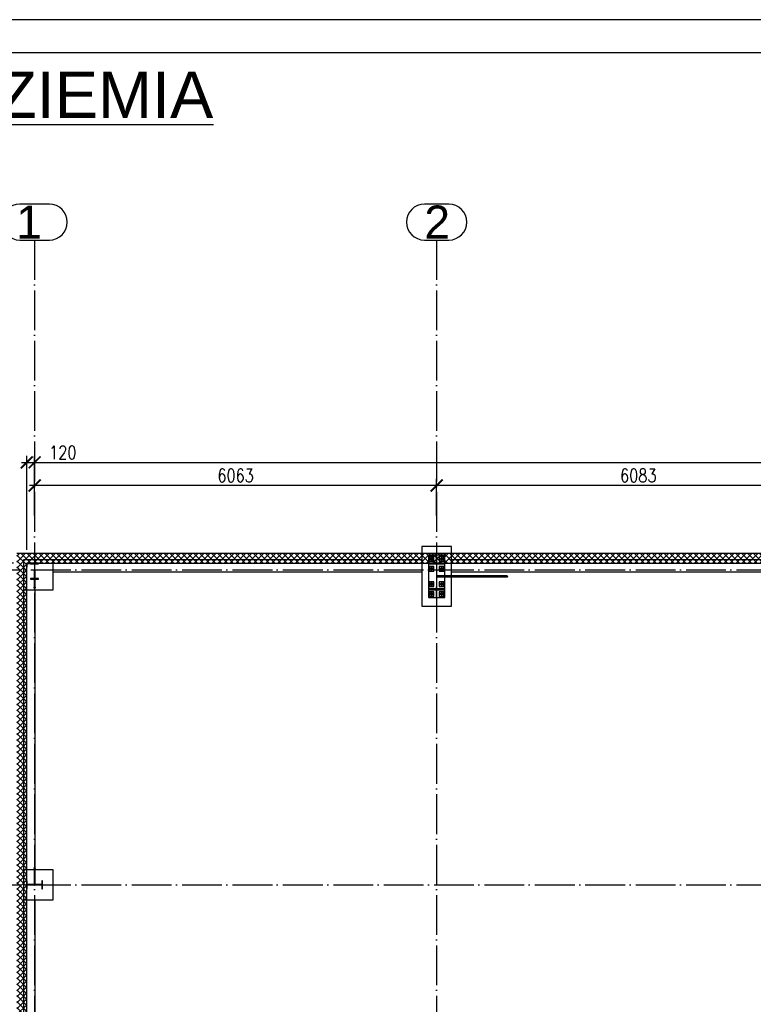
# Paper-space layout '_' of a CAD drawing. Header units: millimetres. Extents: x -84 to 607, y -65 to 286.
# Tile 4 of 10: x 43 to 153, y 138 to 286. Entities that reach past the tile are written whole.
import ezdxf

# ---------------------------------------------------------------- set-up
doc = ezdxf.new("R2010")
doc.units = ezdxf.units.MM
doc.linetypes.add('ACAD_ISO04W100', pattern=[30, 24, -3, 0, -3])
doc.layers.get('0').update_dxf_attribs({"linetype": 'CONTINUOUS'})
doc.layers.get('DEFPOINTS').update_dxf_attribs({"linetype": 'CONTINUOUS'})
doc.layers.add('0-AS', color=7, linetype='CONTINUOUS')
doc.layers.add('FRAME', color=5, linetype='CONTINUOUS')
doc.styles.add('Arial', font='arial.ttf')
doc.styles.add('ArialUnderlined', font='arial.ttf', dxfattribs={"height": 7})
doc.styles.add('DIM', font='romans.shx', dxfattribs={"width": 0.8})
doc.dimstyles.new('DIM_100', dxfattribs={"dimtxt": 2, "dimasz": 1.8, "dimexe": 1, "dimexo": 2, "dimgap": 0.5, "dimtad": 1, "dimdec": 0, "dimlfac": 100, "dimzin": 12, "dimdsep": 46, "dimtxsty": 'DIM', "dimblk1": 'ARCHTICK', "dimblk2": 'ARCHTICK', "dimsah": 1, "dimcen": 1, "dimdle": 0.8, "dimclrd": 4, "dimclre": 4, "dimclrt": 3, "dimadec": 1, "dimazin": 0, "dimtfac": 1, "dimtdec": 0, "dimtmove": 0, "dimatfit": 3, "dimldrblk": 'ARCHTICK', "dimfxl": 0, "dimtolj": 1, "dimtzin": 0, "dimarcsym": 0})
pattern_1 = [(45, (733.6242, 0), (-0.4490128, 0.4490128), []), (135, (733.6242, 0), (-0.4490128, -0.4490128), [])]

# ---------------------------------------------------------------- blocks, each defined once
blk = doc.blocks.new('*U82')
at = {"layer": 'FRAME'}
for p, q in [((-519.36, 290.51), (-1169.36, 290.51)), ((-524.36, 285.51), (-1144.36, 285.51))]:
    blk.add_line(p, q, dxfattribs=at)
blk = doc.blocks.new('_ArchTick')
at = {"color": 0, "linetype": 'ByBlock', "const_width": 0.15}
blk.add_lwpolyline([(-0.5, -0.5), (0.5, 0.5)], dxfattribs=at)
blk = doc.blocks.new('*D119')
at = {"color": 4, "lineweight": -2}
for p, q in [((25.67, 205.31), (25.67, 203.51)), ((41.56, 204.51), (24.67, 204.51)), ((34.06, 203.51), (24.67, 203.51)), ((25.67, 203.51), (25.67, 196.82))]:
    blk.add_line(p, q, dxfattribs=at)
at = {"layer": 'DEFPOINTS', "color": 0}
for p in [(25.67, 203.51), (36.06, 203.51), (43.56, 204.51)]:
    blk.add_point(p, dxfattribs=at)
at = {"color": 4, "lineweight": -2, "xscale": 1.8, "yscale": 1.8, "zscale": 1.8}
for p, rotation in [((25.67, 204.51), 90), ((25.67, 203.51), 270)]:
    blk.add_blockref('_ArchTick', p, dxfattribs=dict(at, rotation=rotation))
at = {"color": 3, "insert": (24.17, 199.26), "char_height": 2, "attachment_point": 5, "rotation": 90, "style": 'DIM'}
blk.add_mtext('\\A1;100', dxfattribs=at)
blk = doc.blocks.new('*D122')
at = {"color": 4, "lineweight": -2}
for p, q in [((21.96, 205.31), (21.96, 56.71)), ((41.56, 204.51), (20.96, 204.51)), ((41.56, 57.51), (20.96, 57.51))]:
    blk.add_line(p, q, dxfattribs=at)
at = {"layer": 'DEFPOINTS', "color": 0}
for p in [(43.56, 204.51), (21.96, 57.51), (43.56, 57.51, 5)]:
    blk.add_point(p, dxfattribs=at)
at = {"color": 4, "lineweight": -2, "xscale": 1.8, "yscale": 1.8, "zscale": 1.8}
for p, rotation in [((21.96, 204.51), 90), ((21.96, 57.51), 270)]:
    blk.add_blockref('_ArchTick', p, dxfattribs=dict(at, rotation=rotation))
at = {"color": 3, "insert": (20.46, 131.01), "char_height": 2, "attachment_point": 5, "rotation": 90, "style": 'DIM'}
blk.add_mtext('\\A1;14700', dxfattribs=at)
blk = doc.blocks.new('*D140')
at = {"color": 4, "lineweight": -2}
for p, q in [((105.39, 211.7), (105.39, 217.23)), ((166.22, 211.7), (166.22, 217.23)), ((167.02, 216.23), (104.59, 216.23))]:
    blk.add_line(p, q, dxfattribs=at)
at = {"layer": 'DEFPOINTS', "color": 0}
for p in [(105.39, 216.23), (105.39, 209.7), (166.22, 209.7)]:
    blk.add_point(p, dxfattribs=at)
at = {"color": 4, "lineweight": -2, "xscale": 1.8, "yscale": 1.8, "zscale": 1.8, "rotation": 180}
blk.add_blockref('_ArchTick', (105.39, 216.23), dxfattribs=at)
at = {"color": 4, "lineweight": -2, "xscale": 1.8, "yscale": 1.8, "zscale": 1.8}
blk.add_blockref('_ArchTick', (166.22, 216.23), dxfattribs=at)
at = {"color": 3, "insert": (135.8, 217.73), "char_height": 2, "attachment_point": 5, "style": 'DIM'}
blk.add_mtext('\\A1;6083', dxfattribs=at)
blk = doc.blocks.new('*D141')
at = {"color": 4, "lineweight": -2}
for p, q in [((44.76, 211.7), (44.76, 217.23)), ((105.39, 211.7), (105.39, 217.23)), ((106.19, 216.23), (43.96, 216.23))]:
    blk.add_line(p, q, dxfattribs=at)
at = {"layer": 'DEFPOINTS', "color": 0}
for p in [(44.76, 216.23), (44.76, 209.7), (105.39, 209.7)]:
    blk.add_point(p, dxfattribs=at)
at = {"color": 4, "lineweight": -2, "xscale": 1.8, "yscale": 1.8, "zscale": 1.8, "rotation": 180}
blk.add_blockref('_ArchTick', (44.76, 216.23), dxfattribs=at)
at = {"color": 4, "lineweight": -2, "xscale": 1.8, "yscale": 1.8, "zscale": 1.8}
blk.add_blockref('_ArchTick', (105.39, 216.23), dxfattribs=at)
at = {"color": 3, "insert": (75.07, 217.73), "char_height": 2, "attachment_point": 5, "style": 'DIM'}
blk.add_mtext('\\A1;6063', dxfattribs=at)
blk = doc.blocks.new('*D142')
at = {"color": 4, "lineweight": -2}
for p, q in [((43.56, 206.51), (43.56, 220.71)), ((44.76, 211.7), (44.76, 220.71)), ((42.76, 219.71), (44.76, 219.71)), ((44.76, 219.71), (51.44, 219.71))]:
    blk.add_line(p, q, dxfattribs=at)
at = {"layer": 'DEFPOINTS', "color": 0}
for p in [(44.76, 219.71), (44.76, 209.7), (43.56, 204.51)]:
    blk.add_point(p, dxfattribs=at)
at = {"color": 4, "lineweight": -2, "xscale": 1.8, "yscale": 1.8, "zscale": 1.8, "rotation": 180}
blk.add_blockref('_ArchTick', (43.56, 219.71), dxfattribs=at)
at = {"color": 4, "lineweight": -2, "xscale": 1.8, "yscale": 1.8, "zscale": 1.8}
blk.add_blockref('_ArchTick', (44.76, 219.71), dxfattribs=at)
at = {"color": 3, "insert": (49, 221.21), "char_height": 2, "attachment_point": 5, "style": 'DIM'}
blk.add_mtext('\\A1;120', dxfattribs=at)
blk = doc.blocks.new('*D143')
at = {"color": 4, "lineweight": -2}
for p, q in [((44.76, 211.7), (44.76, 220.71)), ((409.34, 209.84), (409.34, 220.71)), ((43.96, 219.71), (410.14, 219.71))]:
    blk.add_line(p, q, dxfattribs=at)
at = {"layer": 'DEFPOINTS', "color": 0}
for p in [(409.34, 219.71), (44.76, 209.7), (409.34, 207.84)]:
    blk.add_point(p, dxfattribs=at)
at = {"color": 4, "lineweight": -2, "xscale": 1.8, "yscale": 1.8, "zscale": 1.8, "rotation": 180}
blk.add_blockref('_ArchTick', (44.76, 219.71), dxfattribs=at)
at = {"color": 4, "lineweight": -2, "xscale": 1.8, "yscale": 1.8, "zscale": 1.8}
blk.add_blockref('_ArchTick', (409.34, 219.71), dxfattribs=at)
at = {"color": 3, "insert": (227.05, 221.21), "char_height": 2, "attachment_point": 5, "style": 'DIM'}
blk.add_mtext('\\A1;36458', dxfattribs=at)

psp = doc.layouts.new('_')

# ---------------------------------------------------------------- hatches: boundary and pattern name
h = psp.add_hatch()
h.set_pattern_fill('ANSI37', color=4, scale=0.2)
h.set_pattern_definition(pattern_1)
h.paths.add_polyline_path([(201.917, 204.505), (201.917, 206.005), (42.057, 206.005), (43.557, 204.505)])
h.paths.add_polyline_path([(395.372, 206.005), (395.372, 204.505), (410.537, 204.505), (412.037, 206.005)])
h.paths.add_polyline_path([(241.212, 204.505), (241.212, 206.005), (212.017, 206.005), (212.017, 204.505)])
h.paths.add_polyline_path([(273.712, 206.005), (273.712, 204.505), (362.872, 204.505), (362.872, 206.005)])
h = psp.add_hatch()
h.set_pattern_fill('ANSI37', color=4, scale=0.2)
h.set_pattern_definition(pattern_1)
h.paths.add_polyline_path([(43.557, 204.505), (42.057, 206.005), (42.057, 56.005), (43.557, 57.505)])

# ---------------------------------------------------------------- linework, layer by layer
at = {"color": 4}
for p, q in [((42.057, 206.005, 5), (412.037, 206.005)), ((43.557, 204.505, 5), (410.537, 204.505)), ((43.557, 57.505, 5), (43.557, 204.505))]:
    psp.add_line(p, q, dxfattribs=at)
at = {"layer": '0-AS', "color": 2}
psp.add_line((-14.989, 270.657), (71.723, 270.657), dxfattribs=at)
at = {"layer": '0-AS', "color": 2, "linetype": 'Continuous', "ltscale": 0.25}
for p, q in [((46.98, 258.643), (42.533, 258.643)), ((107.242, 258.643), (103.531, 258.643)), ((42.533, 253.243), (46.98, 253.243)), ((103.531, 253.243), (107.242, 253.243))]:
    psp.add_line(p, q, dxfattribs=at)
at = {"layer": '0-AS', "color": 1, "linetype": 'ACAD_ISO04W100', "ltscale": 0.25}
for p, q in [((44.757, 253.243), (44.757, 5.332)), ((105.387, 253.243), (105.387, 5.332)), ((-1.392, 203.505), (467.821, 203.505)), ((-1.392, 156.005), (467.821, 156.005))]:
    psp.add_line(p, q, dxfattribs=at)
at = {"layer": '0-AS', "color": 3, "linetype": 'Continuous', "ltscale": 0.25}
for p, q in [((107.637, 207.005), (103.137, 207.005)), ((103.137, 207.005), (103.137, 205.005)), ((107.637, 205.005), (107.637, 207.005)), ((47.557, 205.005), (43.057, 205.005)), ((43.057, 205.005), (43.057, 200.505)), ((103.137, 205.005), (47.557, 205.005)), ((47.557, 203.205), (47.557, 205.005)), ((103.137, 205.005), (103.137, 203.205)), ((163.967, 205.005), (107.637, 205.005)), ((107.637, 203.205), (107.637, 205.005)), ((47.557, 203.205), (103.137, 203.205)), ((47.557, 200.505), (47.557, 203.205)), ((103.137, 203.205), (103.137, 198.005)), ((107.637, 203.205), (163.967, 203.205)), ((107.637, 202.585), (107.637, 203.205)), ((107.637, 198.005), (107.637, 202.425)), ((43.057, 200.505), (44.857, 200.505)), ((43.057, 200.505), (43.057, 158.255)), ((44.857, 158.255), (44.857, 200.505)), ((44.857, 200.505), (47.557, 200.505)), ((103.137, 198.005), (107.637, 198.005)), ((44.677, 158.255), (43.057, 158.255)), ((43.057, 158.255), (43.057, 153.755)), ((44.857, 158.255), (44.837, 158.255)), ((47.557, 158.255), (44.857, 158.255)), ((47.557, 153.755), (47.557, 158.255)), ((43.057, 153.755), (44.857, 153.755)), ((43.057, 153.755), (43.057, 108.255)), ((44.857, 108.255), (44.857, 153.755)), ((44.857, 153.755), (47.557, 153.755))]:
    psp.add_line(p, q, dxfattribs=at)
at = {"layer": '0-AS', "color": 30, "linetype": 'Continuous', "ltscale": 0.25}
for p, q in [((105.337, 205.705), (104.137, 205.705)), ((104.137, 205.705), (104.137, 204.505)), ((104.987, 205.505), (104.287, 205.505)), ((104.287, 205.505), (104.287, 204.805)), ((104.987, 204.805), (104.987, 205.505)), ((105.437, 205.705), (105.337, 205.705)), ((105.337, 205.705), (105.337, 204.905)), ((106.637, 205.705), (105.437, 205.705)), ((105.437, 204.905), (105.437, 205.705)), ((106.487, 205.505), (105.787, 205.505)), ((105.787, 205.505), (105.787, 204.805)), ((106.487, 204.805), (106.487, 205.505)), ((106.637, 204.505), (106.637, 205.705)), ((106.637, 204.505), (104.137, 204.505)), ((104.137, 204.505), (104.137, 204.385)), ((104.137, 204.385), (106.637, 204.385)), ((104.137, 204.385), (104.137, 200.625)), ((104.287, 204.805), (104.987, 204.805)), ((104.987, 204.005), (104.287, 204.005)), ((104.287, 204.005), (104.287, 203.305)), ((104.987, 203.305), (104.987, 204.005)), ((105.437, 204.905), (105.337, 204.905)), ((105.337, 204.905), (105.337, 204.505)), ((105.347, 204.385), (105.427, 204.385)), ((105.347, 204.385), (105.347, 200.625)), ((105.427, 200.625), (105.427, 204.385)), ((105.437, 204.505), (105.437, 204.905)), ((105.787, 204.805), (106.487, 204.805)), ((106.487, 204.005), (105.787, 204.005)), ((105.787, 204.005), (105.787, 203.305)), ((106.487, 203.305), (106.487, 204.005)), ((106.637, 204.385), (106.637, 204.505)), ((106.637, 202.585), (106.637, 204.385)), ((104.287, 203.305), (104.987, 203.305)), ((105.787, 203.305), (106.487, 203.305)), ((106.637, 200.625), (106.637, 202.425)), ((106.637, 200.625), (104.137, 200.625)), ((104.137, 200.625), (104.137, 200.505)), ((104.137, 200.505), (106.637, 200.505)), ((104.137, 200.505), (104.137, 199.305)), ((104.987, 201.705), (104.287, 201.705)), ((104.287, 201.705), (104.287, 201.005)), ((104.287, 201.005), (104.987, 201.005)), ((104.987, 201.005), (104.987, 201.705)), ((105.337, 200.505), (105.337, 200.105)), ((105.427, 200.625), (105.347, 200.625)), ((105.437, 200.105), (105.437, 200.505)), ((106.487, 201.705), (105.787, 201.705)), ((105.787, 201.705), (105.787, 201.005)), ((105.787, 201.005), (106.487, 201.005)), ((106.487, 201.005), (106.487, 201.705)), ((106.637, 200.505), (106.637, 200.625)), ((106.637, 199.305), (106.637, 200.505)), ((104.137, 199.305), (105.337, 199.305)), ((104.987, 200.205), (104.287, 200.205)), ((104.287, 200.205), (104.287, 199.505)), ((104.287, 199.505), (104.987, 199.505)), ((104.987, 199.505), (104.987, 200.205)), ((105.337, 200.105), (105.437, 200.105)), ((105.337, 200.105), (105.337, 199.305)), ((105.337, 199.305), (105.437, 199.305)), ((105.437, 199.305), (105.437, 200.105)), ((105.437, 199.305), (106.637, 199.305)), ((106.487, 200.205), (105.787, 200.205)), ((105.787, 200.205), (105.787, 199.505)), ((105.787, 199.505), (106.487, 199.505)), ((106.487, 199.505), (106.487, 200.205))]:
    psp.add_line(p, q, dxfattribs=at)
at = {"layer": '0-AS', "color": 7, "linetype": 'Continuous', "ltscale": 0.25}
for p, q in [((104.476, 205.248), (104.452, 205.155)), ((104.452, 205.155), (104.476, 205.063)), ((104.554, 205.298), (104.472, 205.155)), ((104.472, 205.155), (104.554, 205.013)), ((104.544, 205.316), (104.476, 205.248)), ((104.476, 205.063), (104.544, 204.995)), ((104.537, 205.155), (104.55, 205.205)), ((104.55, 205.105), (104.537, 205.155)), ((104.637, 205.34), (104.544, 205.316)), ((104.544, 204.995), (104.637, 204.97)), ((104.55, 205.205), (104.587, 205.242)), ((104.587, 205.069), (104.55, 205.105)), ((104.719, 205.298), (104.554, 205.298)), ((104.554, 205.013), (104.719, 205.013)), ((104.587, 205.242), (104.637, 205.255)), ((104.637, 205.055), (104.587, 205.069)), ((104.729, 205.316), (104.637, 205.34)), ((104.637, 205.255), (104.687, 205.242)), ((104.687, 205.069), (104.637, 205.055)), ((104.637, 204.97), (104.729, 204.995)), ((104.687, 205.242), (104.723, 205.205)), ((104.723, 205.105), (104.687, 205.069)), ((104.801, 205.155), (104.719, 205.298)), ((104.719, 205.013), (104.801, 205.155)), ((104.723, 205.205), (104.737, 205.155)), ((104.737, 205.155), (104.723, 205.105)), ((104.797, 205.248), (104.729, 205.316)), ((104.729, 204.995), (104.797, 205.063)), ((104.822, 205.155), (104.797, 205.248)), ((104.797, 205.063), (104.822, 205.155)), ((105.976, 205.248), (105.952, 205.155)), ((105.952, 205.155), (105.976, 205.063)), ((106.054, 205.298), (105.972, 205.155)), ((105.972, 205.155), (106.054, 205.013)), ((106.044, 205.316), (105.976, 205.248)), ((105.976, 205.063), (106.044, 204.995)), ((106.037, 205.155), (106.05, 205.205)), ((106.05, 205.105), (106.037, 205.155)), ((106.137, 205.34), (106.044, 205.316)), ((106.044, 204.995), (106.137, 204.97)), ((106.05, 205.205), (106.087, 205.242)), ((106.087, 205.069), (106.05, 205.105)), ((106.219, 205.298), (106.054, 205.298)), ((106.054, 205.013), (106.219, 205.013)), ((106.087, 205.242), (106.137, 205.255)), ((106.137, 205.055), (106.087, 205.069)), ((106.229, 205.316), (106.137, 205.34)), ((106.137, 205.255), (106.187, 205.242)), ((106.187, 205.069), (106.137, 205.055)), ((106.137, 204.97), (106.229, 204.995)), ((106.187, 205.242), (106.223, 205.205)), ((106.223, 205.105), (106.187, 205.069)), ((106.301, 205.155), (106.219, 205.298)), ((106.219, 205.013), (106.301, 205.155)), ((106.223, 205.205), (106.237, 205.155)), ((106.237, 205.155), (106.223, 205.105)), ((106.297, 205.248), (106.229, 205.316)), ((106.229, 204.995), (106.297, 205.063)), ((106.322, 205.155), (106.297, 205.248)), ((106.297, 205.063), (106.322, 205.155)), ((104.476, 203.748), (104.452, 203.655)), ((104.452, 203.655), (104.476, 203.563)), ((104.554, 203.798), (104.472, 203.655)), ((104.472, 203.655), (104.554, 203.513)), ((104.544, 203.816), (104.476, 203.748)), ((104.476, 203.563), (104.544, 203.495)), ((104.537, 203.655), (104.55, 203.705)), ((104.55, 203.605), (104.537, 203.655)), ((104.637, 203.84), (104.544, 203.816)), ((104.544, 203.495), (104.637, 203.47)), ((104.55, 203.705), (104.587, 203.742)), ((104.587, 203.569), (104.55, 203.605)), ((104.719, 203.798), (104.554, 203.798)), ((104.554, 203.513), (104.719, 203.513)), ((104.587, 203.742), (104.637, 203.755)), ((104.637, 203.555), (104.587, 203.569)), ((104.729, 203.816), (104.637, 203.84)), ((104.637, 203.755), (104.687, 203.742)), ((104.687, 203.569), (104.637, 203.555)), ((104.637, 203.47), (104.729, 203.495)), ((104.687, 203.742), (104.723, 203.705)), ((104.723, 203.605), (104.687, 203.569)), ((104.801, 203.655), (104.719, 203.798)), ((104.719, 203.513), (104.801, 203.655)), ((104.723, 203.705), (104.737, 203.655)), ((104.737, 203.655), (104.723, 203.605)), ((104.797, 203.748), (104.729, 203.816)), ((104.729, 203.495), (104.797, 203.563)), ((104.822, 203.655), (104.797, 203.748)), ((104.797, 203.563), (104.822, 203.655)), ((105.976, 203.748), (105.952, 203.655)), ((105.952, 203.655), (105.976, 203.563)), ((106.054, 203.798), (105.972, 203.655)), ((105.972, 203.655), (106.054, 203.513)), ((106.044, 203.816), (105.976, 203.748)), ((105.976, 203.563), (106.044, 203.495)), ((106.037, 203.655), (106.05, 203.705)), ((106.05, 203.605), (106.037, 203.655)), ((106.137, 203.84), (106.044, 203.816)), ((106.044, 203.495), (106.137, 203.47)), ((106.05, 203.705), (106.087, 203.742)), ((106.087, 203.569), (106.05, 203.605)), ((106.219, 203.798), (106.054, 203.798)), ((106.054, 203.513), (106.219, 203.513)), ((106.087, 203.742), (106.137, 203.755)), ((106.137, 203.555), (106.087, 203.569)), ((106.229, 203.816), (106.137, 203.84)), ((106.137, 203.755), (106.187, 203.742)), ((106.187, 203.569), (106.137, 203.555)), ((106.137, 203.47), (106.229, 203.495)), ((106.187, 203.742), (106.223, 203.705)), ((106.223, 203.605), (106.187, 203.569)), ((106.301, 203.655), (106.219, 203.798)), ((106.219, 203.513), (106.301, 203.655)), ((106.223, 203.705), (106.237, 203.655)), ((106.237, 203.655), (106.223, 203.605)), ((106.297, 203.748), (106.229, 203.816)), ((106.229, 203.495), (106.297, 203.563)), ((106.322, 203.655), (106.297, 203.748)), ((106.297, 203.563), (106.322, 203.655)), ((104.476, 201.448), (104.452, 201.355)), ((104.452, 201.355), (104.476, 201.263)), ((104.554, 201.498), (104.472, 201.355)), ((104.472, 201.355), (104.554, 201.213)), ((104.544, 201.516), (104.476, 201.448)), ((104.476, 201.263), (104.544, 201.195)), ((104.537, 201.355), (104.55, 201.405)), ((104.55, 201.305), (104.537, 201.355)), ((104.637, 201.54), (104.544, 201.516)), ((104.544, 201.195), (104.637, 201.17)), ((104.55, 201.405), (104.587, 201.442)), ((104.587, 201.269), (104.55, 201.305)), ((104.719, 201.498), (104.554, 201.498)), ((104.554, 201.213), (104.719, 201.213)), ((104.587, 201.442), (104.637, 201.455)), ((104.637, 201.255), (104.587, 201.269)), ((104.729, 201.516), (104.637, 201.54)), ((104.637, 201.455), (104.687, 201.442)), ((104.687, 201.269), (104.637, 201.255)), ((104.637, 201.17), (104.729, 201.195)), ((104.687, 201.442), (104.723, 201.405)), ((104.723, 201.305), (104.687, 201.269)), ((104.801, 201.355), (104.719, 201.498)), ((104.719, 201.213), (104.801, 201.355)), ((104.723, 201.405), (104.737, 201.355)), ((104.737, 201.355), (104.723, 201.305)), ((104.797, 201.448), (104.729, 201.516)), ((104.729, 201.195), (104.797, 201.263)), ((104.822, 201.355), (104.797, 201.448)), ((104.797, 201.263), (104.822, 201.355)), ((105.976, 201.448), (105.952, 201.355)), ((105.952, 201.355), (105.976, 201.263)), ((106.054, 201.498), (105.972, 201.355)), ((105.972, 201.355), (106.054, 201.213)), ((106.044, 201.516), (105.976, 201.448)), ((105.976, 201.263), (106.044, 201.195)), ((106.037, 201.355), (106.05, 201.405)), ((106.05, 201.305), (106.037, 201.355)), ((106.137, 201.54), (106.044, 201.516)), ((106.044, 201.195), (106.137, 201.17)), ((106.05, 201.405), (106.087, 201.442)), ((106.087, 201.269), (106.05, 201.305)), ((106.219, 201.498), (106.054, 201.498)), ((106.054, 201.213), (106.219, 201.213)), ((106.087, 201.442), (106.137, 201.455)), ((106.137, 201.255), (106.087, 201.269)), ((106.229, 201.516), (106.137, 201.54)), ((106.137, 201.455), (106.187, 201.442)), ((106.187, 201.269), (106.137, 201.255)), ((106.137, 201.17), (106.229, 201.195)), ((106.187, 201.442), (106.223, 201.405)), ((106.223, 201.305), (106.187, 201.269)), ((106.301, 201.355), (106.219, 201.498)), ((106.219, 201.213), (106.301, 201.355)), ((106.223, 201.405), (106.237, 201.355)), ((106.237, 201.355), (106.223, 201.305)), ((106.297, 201.448), (106.229, 201.516)), ((106.229, 201.195), (106.297, 201.263)), ((106.322, 201.355), (106.297, 201.448)), ((106.297, 201.263), (106.322, 201.355)), ((104.476, 199.948), (104.452, 199.855)), ((104.452, 199.855), (104.476, 199.763)), ((104.554, 199.998), (104.472, 199.855)), ((104.472, 199.855), (104.554, 199.713)), ((104.544, 200.016), (104.476, 199.948)), ((104.476, 199.763), (104.544, 199.695)), ((104.537, 199.855), (104.55, 199.905)), ((104.55, 199.805), (104.537, 199.855)), ((104.637, 200.04), (104.544, 200.016)), ((104.544, 199.695), (104.637, 199.67)), ((104.55, 199.905), (104.587, 199.942)), ((104.587, 199.769), (104.55, 199.805)), ((104.719, 199.998), (104.554, 199.998)), ((104.554, 199.713), (104.719, 199.713)), ((104.587, 199.942), (104.637, 199.955)), ((104.637, 199.755), (104.587, 199.769)), ((104.729, 200.016), (104.637, 200.04)), ((104.637, 199.955), (104.687, 199.942)), ((104.687, 199.769), (104.637, 199.755)), ((104.637, 199.67), (104.729, 199.695)), ((104.687, 199.942), (104.723, 199.905)), ((104.723, 199.805), (104.687, 199.769)), ((104.801, 199.855), (104.719, 199.998)), ((104.719, 199.713), (104.801, 199.855)), ((104.723, 199.905), (104.737, 199.855)), ((104.737, 199.855), (104.723, 199.805)), ((104.797, 199.948), (104.729, 200.016)), ((104.729, 199.695), (104.797, 199.763)), ((104.822, 199.855), (104.797, 199.948)), ((104.797, 199.763), (104.822, 199.855)), ((105.976, 199.948), (105.952, 199.855)), ((105.952, 199.855), (105.976, 199.763)), ((106.054, 199.998), (105.972, 199.855)), ((105.972, 199.855), (106.054, 199.713)), ((106.044, 200.016), (105.976, 199.948)), ((105.976, 199.763), (106.044, 199.695)), ((106.037, 199.855), (106.05, 199.905)), ((106.05, 199.805), (106.037, 199.855)), ((106.137, 200.04), (106.044, 200.016)), ((106.044, 199.695), (106.137, 199.67)), ((106.05, 199.905), (106.087, 199.942)), ((106.087, 199.769), (106.05, 199.805)), ((106.219, 199.998), (106.054, 199.998)), ((106.054, 199.713), (106.219, 199.713)), ((106.087, 199.942), (106.137, 199.955)), ((106.137, 199.755), (106.087, 199.769)), ((106.229, 200.016), (106.137, 200.04)), ((106.137, 199.955), (106.187, 199.942)), ((106.187, 199.769), (106.137, 199.755)), ((106.137, 199.67), (106.229, 199.695)), ((106.187, 199.942), (106.223, 199.905)), ((106.223, 199.805), (106.187, 199.769)), ((106.301, 199.855), (106.219, 199.998)), ((106.219, 199.713), (106.301, 199.855)), ((106.223, 199.905), (106.237, 199.855)), ((106.237, 199.855), (106.223, 199.805)), ((106.297, 199.948), (106.229, 200.016)), ((106.229, 199.695), (106.297, 199.763)), ((106.322, 199.855), (106.297, 199.948)), ((106.297, 199.763), (106.322, 199.855))]:
    psp.add_line(p, q, dxfattribs=at)
at = {"layer": '0-AS', "color": 145, "linetype": 'Continuous', "ltscale": 0.25}
for p, q in [((44.157, 204.505), (43.557, 204.505)), ((43.557, 204.505), (43.557, 203.905)), ((43.557, 203.905), (43.617, 203.905)), ((43.617, 204.445), (44.157, 204.445)), ((43.617, 203.905), (43.617, 204.445)), ((45.357, 204.505), (44.157, 204.505)), ((44.157, 204.505), (44.157, 204.407)), ((44.157, 204.505), (44.157, 204.445)), ((44.157, 204.407), (44.726, 204.407)), ((44.726, 204.407), (44.726, 202.203)), ((44.788, 204.407), (45.357, 204.407)), ((44.788, 202.203), (44.788, 204.407)), ((45.357, 204.407), (45.357, 204.505)), ((44.726, 202.203), (44.157, 202.203)), ((44.157, 202.203), (44.157, 202.105)), ((44.157, 202.105), (45.357, 202.105)), ((44.677, 203.305), (44.677, 202.203)), ((44.677, 202.105), (44.677, 200.783)), ((45.357, 202.203), (44.788, 202.203)), ((44.837, 202.203), (44.837, 203.305)), ((44.837, 200.783), (44.837, 202.105)), ((45.357, 202.105), (45.357, 202.203)), ((115.996, 202.585), (105.427, 202.585)), ((105.427, 202.425), (115.996, 202.425)), ((115.858, 202.505), (115.898, 202.562)), ((115.898, 202.449), (115.858, 202.505)), ((115.898, 202.562), (115.996, 202.585)), ((115.996, 202.425), (115.898, 202.449)), ((116.094, 202.562), (115.996, 202.585)), ((115.996, 202.425), (116.094, 202.449)), ((116.135, 202.505), (116.094, 202.562)), ((116.094, 202.449), (116.135, 202.505)), ((44.677, 200.783), (44.7, 200.874)), ((44.677, 200.783), (44.7, 200.692)), ((44.7, 200.874), (44.757, 200.912)), ((44.7, 200.692), (44.757, 200.654)), ((44.757, 200.912), (44.813, 200.874)), ((44.757, 200.654), (44.813, 200.692)), ((44.813, 200.874), (44.837, 200.783)), ((44.813, 200.692), (44.837, 200.783)), ((44.7, 158.619), (44.677, 158.528)), ((44.7, 158.437), (44.677, 158.528)), ((44.677, 158.528), (44.677, 156.036)), ((44.757, 158.657), (44.7, 158.619)), ((44.757, 158.399), (44.7, 158.437)), ((44.813, 158.619), (44.757, 158.657)), ((44.813, 158.437), (44.757, 158.399)), ((44.837, 158.528), (44.813, 158.619)), ((44.837, 158.528), (44.813, 158.437)), ((44.837, 156.036), (44.837, 158.528)), ((43.655, 156.605), (43.557, 156.605)), ((43.557, 156.605), (43.557, 155.405)), ((43.655, 156.036), (43.655, 156.605)), ((45.859, 156.036), (43.655, 156.036)), ((43.655, 155.974), (45.859, 155.974)), ((43.655, 155.405), (43.655, 155.974)), ((45.957, 156.605), (45.859, 156.605)), ((45.859, 156.605), (45.859, 156.036)), ((45.859, 155.974), (45.859, 155.405)), ((45.957, 155.405), (45.957, 156.605)), ((43.557, 155.405), (43.655, 155.405)), ((45.859, 155.405), (45.957, 155.405))]:
    psp.add_line(p, q, dxfattribs=at)
at = {"layer": '0-AS', "color": 2, "linetype": 'Continuous', "ltscale": 0.25}
for centre, start, end in [((42.533, 255.943), 90, 270), ((46.98, 255.943), 270, 90), ((103.531, 255.943), 90, 270), ((107.242, 255.943), 270, 90)]:
    psp.add_arc(centre, 2.7, start, end, dxfattribs=at)
at = {"layer": '0-AS', "color": 145, "linetype": 'Continuous', "ltscale": 0.25, "extrusion": (0, -0.783609, 0.621254)}
for start, end in [(114.7775, 180), (0, 65.22247)]:
    psp.add_arc((44.757, 126.304, -159.312), 0.08, start, end, dxfattribs=at)
at = {"layer": '0-AS', "color": 145, "linetype": 'Continuous', "ltscale": 0.25, "extrusion": (7.06284e-14, 0.783609, 0.621254)}
psp.add_arc((-44.757, -96.919, 122.247), 0.08, 40.06486, 139.93516, dxfattribs=at)

# ---------------------------------------------------------------- block references
psp.add_blockref('*U82', (1125.942, -4.037))

# ---------------------------------------------------------------- texts
at = {"layer": '0-AS', "color": 2}
for s, height, style, p in [('RZUT PRZYZIEMIA', 7, 'ArialUnderlined', (-15.758, 271.657)), ('1', 5, 'Arial', (41.973, 253.443)), ('2', 5, 'Arial', (103.526, 253.443))]:
    psp.add_text(s, height=height, dxfattribs=dict(at, style=style)).set_placement(p)

# ---------------------------------------------------------------- dimensions: what is measured, and where the dimension line sits
at = {"color": 4}
dim = psp.add_linear_dim(base=(44.757, 219.707), p1=(43.557, 204.505), p2=(44.757, 209.695), dimstyle='DIM_100', dxfattribs=at)
dim.commit()
dim.dimension.update_dxf_attribs({"geometry": '*D142', "text_midpoint": (48.999, 221.207)})
for base, p1, p2, picture, middle in [((409.337, 219.707), (44.757, 209.695), (409.337, 207.838), '*D143', (227.047, 221.207)), ((44.757, 216.23), (105.387, 209.695), (44.757, 209.695), '*D141', (75.072, 217.73)), ((105.387, 216.23), (166.217, 209.695), (105.387, 209.695), '*D140', (135.802, 217.73))]:
    dim = psp.add_linear_dim(base=base, p1=p1, p2=p2, dimstyle='DIM_100', override={"dimtmove": 1}, dxfattribs=at)
    dim.commit()
    dim.dimension.update_dxf_attribs({"geometry": picture, "text_midpoint": middle})
for base, p2, picture, middle in [((21.961, 57.505), (43.557, 57.505, 5), '*D122', (20.461, 131.005)), ((25.667, 203.505), (36.055, 203.505), '*D119', (24.167, 199.263))]:
    dim = psp.add_linear_dim(base=base, p1=(43.557, 204.505), p2=p2, angle=90, dimstyle='DIM_100', dxfattribs=at)
    dim.commit()
    dim.dimension.update_dxf_attribs({"geometry": picture, "text_midpoint": middle})

doc.saveas('drawing.dxf')
